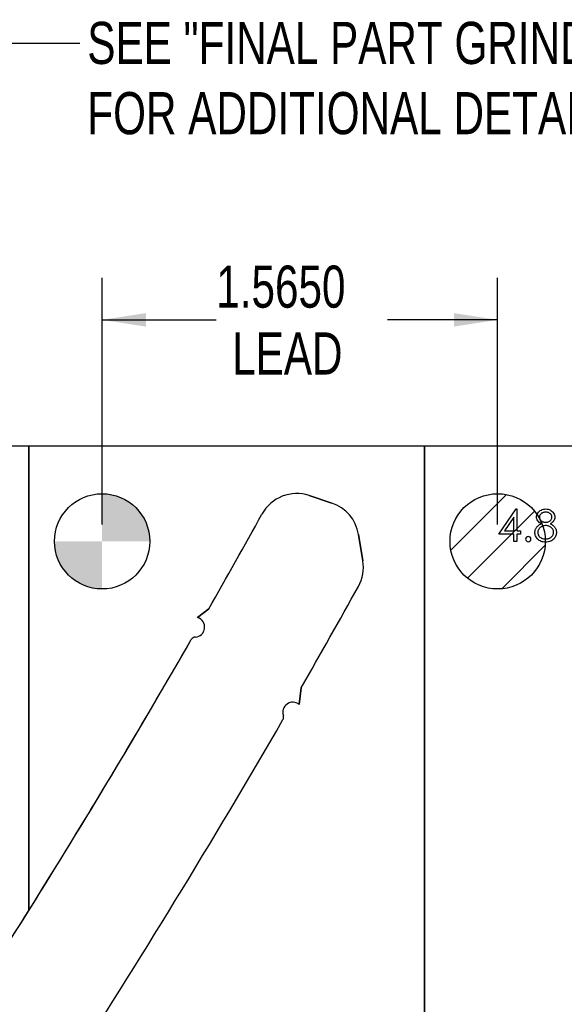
# Model space of a CAD drawing. Header units: inches. Extents: x 0.1 to 87.3, y 0.1 to 33.9.
# Tile 134 of 161: x 29.4 to 31, y 25.7 to 28.6. Entities that reach past the tile are written whole.
import ezdxf

# ---------------------------------------------------------------- set-up
doc = ezdxf.new("R2010")
doc.units = ezdxf.units.IN
doc.header["$MEASUREMENT"] = 0
doc.layers.add('DIMENSIONS', color=171, linetype='Continuous')
doc.layers.add('NOTES', color=5, linetype='Continuous')
doc.styles.add('SLDTEXTSTYLE0', font='TXT', dxfattribs={"width": 0.75})
doc.dimstyles.new('SLDDIMSTYLE0', dxfattribs={"dimtxt": 0.125, "dimasz": 0.13, "dimexe": 0, "dimexo": 0.0625, "dimgap": 0.03125, "dimtad": 0, "dimtih": 1, "dimtoh": 1, "dimdec": 4, "dimlfac": 1.333333, "dimrnd": 1e-09, "dimzin": 4, "dimdsep": 46, "dimtxsty": 'SLDTEXTSTYLE0', "dimsah": 1, "dimcen": 0.09, "dimadec": 0, "dimazin": 1, "dimtfac": 1, "dimtdec": 4, "dimtofl": 0, "dimtmove": 0, "dimatfit": 3, "dimfxl": 0, "dimfrac": 2, "dimtolj": 1, "dimtzin": 12, "dimarcsym": 0})
doc.dimstyles.new('SLDDIMSTYLE4', dxfattribs={"dimtxt": 0.18, "dimasz": 0.13, "dimexe": 0, "dimexo": 0.0625, "dimgap": 0, "dimtad": 0, "dimtih": 1, "dimtoh": 1, "dimdec": 0, "dimrnd": 1e-09, "dimzin": 0, "dimdsep": 46, "dimtxsty": 'Standard', "dimsah": 1, "dimcen": 0.09, "dimadec": 0, "dimazin": 0, "dimtfac": 0.13, "dimtdec": 0, "dimtofl": 0, "dimtmove": 0, "dimatfit": 3, "dimfxl": 0, "dimfrac": 2, "dimtolj": 1, "dimtzin": 0, "dimarcsym": 0})

# ---------------------------------------------------------------- blocks, each defined once
blk = doc.blocks.new('SW_HATCH_13')
at = {"color": 0, "linetype": 'Continuous', "lineweight": 18}
for p, q in [((0, 0), (-0.1653, -0.1653)), ((0.0831, -0.0495), (-0.1158, -0.2484)), ((0.1144, -0.1507), (-0.0146, -0.2798))]:
    blk.add_line(p, q, dxfattribs=at)
blk = doc.blocks.new('_D_5')
at = {"layer": 'DIMENSIONS'}
for p, q in [((29.6687, 27.0946), (29.6687, 27.827)), ((30.8424, 27.0946), (30.8424, 27.827)), ((29.6687, 27.702), (30.0074, 27.702)), ((30.8424, 27.702), (30.5153, 27.702))]:
    blk.add_line(p, q, dxfattribs=at)
for points in [[(29.6687, 27.702), (29.7987, 27.682), (29.7987, 27.722)], [(30.8424, 27.702), (30.7124, 27.722), (30.7124, 27.682)]]:
    blk.add_solid(points, dxfattribs=at)
at = {"layer": 'DIMENSIONS', "char_height": 0.125, "attachment_point": 1, "style": 'SLDTEXTSTYLE0'}
for s, insert in [('1.5650', (30.0074, 27.8631)), ('LEAD', (30.0546, 27.6647))]:
    blk.add_mtext(s, dxfattribs=dict(at, insert=insert))
blk = doc.blocks.new('SW_DOWELSYMBOL_0')
at = {"linetype": 'Continuous', "lineweight": 18}
h = blk.add_hatch(color=0, dxfattribs=at)
edge = h.paths.add_edge_path(flags=0)
edge.add_arc((0, 0), 0.1414, 0, 90)
edge.add_line((0, 0.1414), (0, 0))
edge.add_line((0, 0), (0.1414, 0))
h = blk.add_hatch(color=0, dxfattribs=at)
edge = h.paths.add_edge_path(flags=0)
edge.add_arc((0, 0), 0.1414, 180, 270)
edge.add_line((0, -0.1414), (0, 0))
edge.add_line((0, 0), (-0.1414, 0))
at = {"layer": 'NOTES', "color": 0}
blk.add_circle((0, 0), 0.1414, dxfattribs=at)

msp = doc.modelspace()

# ---------------------------------------------------------------- linework, layer by layer
at = {"color": 7, "linetype": 'Continuous', "lineweight": 25}
for p, q in [((29.451185, 27.327365), (28.277435, 27.327365)), ((29.451185, 25.949084), (29.451185, 27.327365)), ((30.624935, 27.327365), (29.451185, 27.327365)), ((29.451185, 27.327365), (29.451185, 25.949084)), ((30.624935, 22.257365), (30.624935, 27.327365)), ((30.624935, 27.327365), (30.624935, 22.257365)), ((31.798685, 27.327365), (30.624935, 27.327365)), ((30.350182, 27.158236), (30.283561, 27.18035)), ((30.283561, 27.18035), (30.350182, 27.158236)), ((30.442379, 26.987107), (30.429518, 27.065308)), ((30.429518, 27.065308), (30.442379, 26.987107)), ((29.985451, 26.844274), (29.952172, 26.818306)), ((29.952172, 26.818306), (29.985451, 26.844274)), ((30.253111, 26.560298), (30.259505, 26.609613)), ((30.259505, 26.609613), (30.253111, 26.560298))]:
    msp.add_line(p, q, dxfattribs=at)
at = {"color": 7, "linetype": 'Continuous', "flags": 128}
for points in [[(30.897217, 27.140768), (30.898925, 27.140768), (30.898925, 27.140768), (30.898925, 27.075865), (30.898925, 27.075865), (30.909743, 27.075865), (30.909743, 27.075865), (30.909743, 27.066249), (30.909743, 27.066249), (30.898925, 27.066249), (30.898925, 27.066249), (30.898925, 27.044615), (30.898925, 27.044615), (30.890512, 27.044615), (30.890512, 27.044615), (30.890512, 27.066249), (30.890512, 27.066249), (30.846041, 27.066249), (30.846041, 27.066249), (30.897216, 27.140768)], [(30.998591, 27.096842), (31.000882, 27.095621), (31.003004, 27.094363), (31.004957, 27.093048), (31.00676, 27.091715), (31.008413, 27.090325), (31.009897, 27.088879), (31.011211, 27.087414), (31.012376, 27.085893), (31.01339, 27.084334), (31.014272, 27.082719), (31.015024, 27.081048), (31.015624, 27.079339), (31.016113, 27.077555), (31.016451, 27.075733), (31.016639, 27.073855), (31.016714, 27.071921), (31.016714, 27.071921), (31.016601, 27.069216), (31.016263, 27.066587), (31.015718, 27.064033), (31.014948, 27.061573), (31.013934, 27.059169), (31.012714, 27.056878), (31.011286, 27.054643), (31.009615, 27.052502), (31.009615, 27.052502), (31.007324, 27.050098), (31.004807, 27.047995), (31.002047, 27.04623), (30.999042, 27.044784), (30.995812, 27.043657), (30.992356, 27.042849), (30.988656, 27.04238), (30.984731, 27.042211), (30.984731, 27.042211), (30.980957, 27.042361), (30.977407, 27.042774), (30.974083, 27.043488), (30.971022, 27.044464), (30.968167, 27.045741), (30.965576, 27.0473), (30.963209, 27.049122), (30.961068, 27.051244), (30.959172, 27.053535), (30.957538, 27.055883), (30.956167, 27.058286), (30.955021, 27.060747), (30.954139, 27.063263), (30.953519, 27.065836), (30.953143, 27.068465), (30.953012, 27.071151), (30.953012, 27.071151), (30.953087, 27.073123), (30.953294, 27.075038), (30.953632, 27.076898), (30.954101, 27.078719), (30.954721, 27.080484), (30.955472, 27.082193), (30.956355, 27.083865), (30.957369, 27.08548), (30.958552, 27.087058), (30.959885, 27.088579), (30.961406, 27.090062), (30.963097, 27.091508), (30.964937, 27.092917), (30.966965, 27.094269), (30.969144, 27.095584), (30.97151, 27.096842), (30.97151, 27.096842), (30.968299, 27.098701), (30.965519, 27.100786), (30.963172, 27.103058), (30.961237, 27.105556), (30.959735, 27.108204), (30.958683, 27.110946), (30.958026, 27.113782), (30.95782, 27.116711), (30.95782, 27.116711), (30.958045, 27.119697), (30.958721, 27.122646), (30.959867, 27.125575), (30.961444, 27.128449), (30.963435, 27.131172), (30.965763, 27.133576), (30.96843, 27.135679), (30.971454, 27.137482), (30.974722, 27.138928), (30.978121, 27.139942), (30.981633, 27.140562), (30.985295, 27.140768), (30.985295, 27.140768), (30.988863, 27.140562), (30.992281, 27.139942), (30.995567, 27.13889), (30.998722, 27.137444), (31.001652, 27.135641), (31.004225, 27.133519), (31.006479, 27.131116), (31.008394, 27.128411), (31.009934, 27.125538), (31.011023, 27.122571), (31.011681, 27.119547), (31.011906, 27.116448), (31.011906, 27.116448), (31.011699, 27.113406), (31.01108, 27.110533), (31.010028, 27.107828), (31.008582, 27.105293), (31.006704, 27.102927), (31.004432, 27.100748), (31.001708, 27.098701), (30.998591, 27.096842)], [(30.984825, 27.131153), (30.982853, 27.131078), (30.980975, 27.13089), (30.979191, 27.130552), (30.977482, 27.130083), (30.975848, 27.129463), (30.974327, 27.12873), (30.972881, 27.127848), (30.97151, 27.126834), (30.970271, 27.125726), (30.9692, 27.12458), (30.968299, 27.123378), (30.967548, 27.12212), (30.966984, 27.120805), (30.966571, 27.119453), (30.966308, 27.118045), (30.966233, 27.11658), (30.966233, 27.11658), (30.966327, 27.115115), (30.96659, 27.113706), (30.967022, 27.112317), (30.96766, 27.110965), (30.968449, 27.10965), (30.969426, 27.108354), (30.970571, 27.107115), (30.971905, 27.105894), (30.973351, 27.104767), (30.974872, 27.103791), (30.976431, 27.102983), (30.978064, 27.102307), (30.979755, 27.101781), (30.981501, 27.101405), (30.983304, 27.10118), (30.985163, 27.101105), (30.985163, 27.101105), (30.987548, 27.101236), (30.989877, 27.10165), (30.992131, 27.102326), (30.994328, 27.103265), (30.996375, 27.104448), (30.998178, 27.105838), (30.999737, 27.107415), (31.00107, 27.109199), (31.002122, 27.111096), (31.002892, 27.112974), (31.003342, 27.114871), (31.003493, 27.116768), (31.003493, 27.116768), (31.003417, 27.118101), (31.003192, 27.119397), (31.002816, 27.120655), (31.002291, 27.121913), (31.001615, 27.123134), (31.000807, 27.124317), (30.99983, 27.125481), (30.998704, 27.126627), (30.997445, 27.127679), (30.996056, 27.128599), (30.994516, 27.129388), (30.992844, 27.130026), (30.991041, 27.130515), (30.989107, 27.130871), (30.987041, 27.131078), (30.984825, 27.131153)], [(30.890512, 27.075865), (30.890512, 27.11658), (30.890512, 27.11658), (30.862567, 27.075865), (30.862567, 27.075865), (30.890512, 27.075865)], [(30.98537, 27.09149), (30.982872, 27.091396), (30.980487, 27.091095), (30.978196, 27.090626), (30.976017, 27.08995), (30.973933, 27.089067), (30.971942, 27.087997), (30.970064, 27.086738), (30.968299, 27.085292), (30.966684, 27.083715), (30.965294, 27.082081), (30.964111, 27.080372), (30.963153, 27.078606), (30.962383, 27.076766), (30.961857, 27.074869), (30.961538, 27.072897), (30.961425, 27.070869), (30.961425, 27.070869), (30.961613, 27.068353), (30.962158, 27.06593), (30.963078, 27.063545), (30.964355, 27.061254), (30.96597, 27.059113), (30.967886, 27.057254), (30.970083, 27.05562), (30.972581, 27.054268), (30.975341, 27.053197), (30.97829, 27.052446), (30.981464, 27.051976), (30.984825, 27.051826), (30.984825, 27.051826), (30.987454, 27.05192), (30.989933, 27.052202), (30.992281, 27.052671), (30.994478, 27.053329), (30.996544, 27.054155), (30.998478, 27.055188), (31.000281, 27.05639), (31.001934, 27.057798), (31.003417, 27.059319), (31.004713, 27.060916), (31.005821, 27.062568), (31.006704, 27.064277), (31.007399, 27.066043), (31.007906, 27.067883), (31.008206, 27.06978), (31.0083, 27.071752), (31.0083, 27.071752), (31.008188, 27.073667), (31.007887, 27.075508), (31.007361, 27.077311), (31.006629, 27.079057), (31.005671, 27.080747), (31.004525, 27.082381), (31.003155, 27.083959), (31.001577, 27.08548), (30.999849, 27.086888), (30.998046, 27.088109), (30.99615, 27.089142), (30.994159, 27.089987), (30.992093, 27.090644), (30.989933, 27.091114), (30.987699, 27.091396), (30.98537, 27.09149)]]:
    msp.add_lwpolyline(points, dxfattribs=at)
at = {"color": 7, "linetype": 'Continuous', "lineweight": 25}
for centre in [(29.668685, 27.044615), (30.842435, 27.044615), (30.842435, 27.044615)]:
    msp.add_circle(centre, 0.141375, dxfattribs=at)
for centre, radius, start, end in [((30.246352, 27.068254), 0.11811, 71.637066, 151.104254), ((30.246352, 27.068254), 0.11811, 71.637066, 151.104254), ((30.312973, 27.04614), 0.11811, 9.339864, 71.637066), ((30.312973, 27.04614), 0.11811, 9.339864, 71.637066), ((8.263819, 39.201135), 24.990425, 330.3655985, 331.1042539), ((8.263819, 39.201135), 24.990425, 330.3655985, 331.1042539), ((30.325835, 26.967939), 0.11811, 330.992012, 9.339864), ((30.325835, 26.967939), 0.11811, 330.992012, 9.339864), ((8.263819, 39.201135), 25.344756, 330.2108408, 330.9920122), ((8.263819, 39.201135), 25.344756, 330.2108408, 330.9920122), ((29.94349, 26.790084), 0.029528, 273.518177, 72.900071), ((29.94349, 26.790084), 0.029528, 273.518177, 72.900071), ((8.263819, 39.201135), 24.990425, 327.2508033, 330.1251622), ((8.263819, 39.201135), 24.990425, 327.975276, 330.1251622), ((29.946208, 26.745876), 0.014764, 93.518177, 150.125162), ((29.946208, 26.745876), 0.014764, 93.518177, 150.125162), ((30.234256, 26.537574), 0.029528, 50.317419, 199.524822), ((30.234256, 26.537574), 0.029528, 50.317419, 199.524822), ((8.263819, 39.201135), 25.344756, 327.1397816, 329.9650774), ((8.263819, 39.201135), 25.344756, 327.1397816, 329.9650774), ((30.192512, 26.522771), 0.014764, 329.965077, 19.524822), ((30.192512, 26.522771), 0.014764, 329.965077, 19.524822), ((8.263819, 39.201135), 24.990425, 327.2508033, 327.975276)]:
    msp.add_arc(centre, radius, start, end, dxfattribs=at)
at = {"color": 7, "linetype": 'Continuous'}
msp.add_arc((30.93318, 27.051225), 0.007813, 90.001534, 89.998466, dxfattribs=at)

# ---------------------------------------------------------------- block references
at = {"color": 5, "linetype": 'Continuous', "lineweight": 18}
msp.add_blockref('SW_HATCH_13', (30.868889, 27.183493), dxfattribs=at)
at = {"layer": 'NOTES'}
msp.add_blockref('SW_DOWELSYMBOL_0', (29.668685, 27.044615), dxfattribs=at)

# ---------------------------------------------------------------- texts
at = {"layer": 'NOTES', "insert": (29.624776, 28.586313), "char_height": 0.125, "attachment_point": 1, "style": 'SLDTEXTSTYLE0'}
msp.add_mtext('SEE "FINAL PART GRIND STOCK PROVISION" VIEW ^JFOR ADDITIONAL DETAIL', dxfattribs=at)

# ---------------------------------------------------------------- dimensions: what is measured, and where the dimension line sits
at = {"layer": 'DIMENSIONS'}
dim = msp.add_linear_dim(base=(30.842435, 27.702013), p1=(29.668685, 27.044615), p2=(30.842435, 27.044615), text='<>\\PLEAD', dimstyle='SLDDIMSTYLE0', dxfattribs=at)
dim.commit()
dim.dimension.update_dxf_attribs({"geometry": '_D_5', "text_midpoint": (30.261345, 27.702013), "dimtype": 160})

# ---------------------------------------------------------------- leaders
at = {"layer": 'NOTES'}
msp.add_leader([(27.340204, 23.54089), (29.352068, 28.523342), (29.602068, 28.523342)], dimstyle='SLDDIMSTYLE4', dxfattribs=at)

doc.saveas('drawing.dxf')
